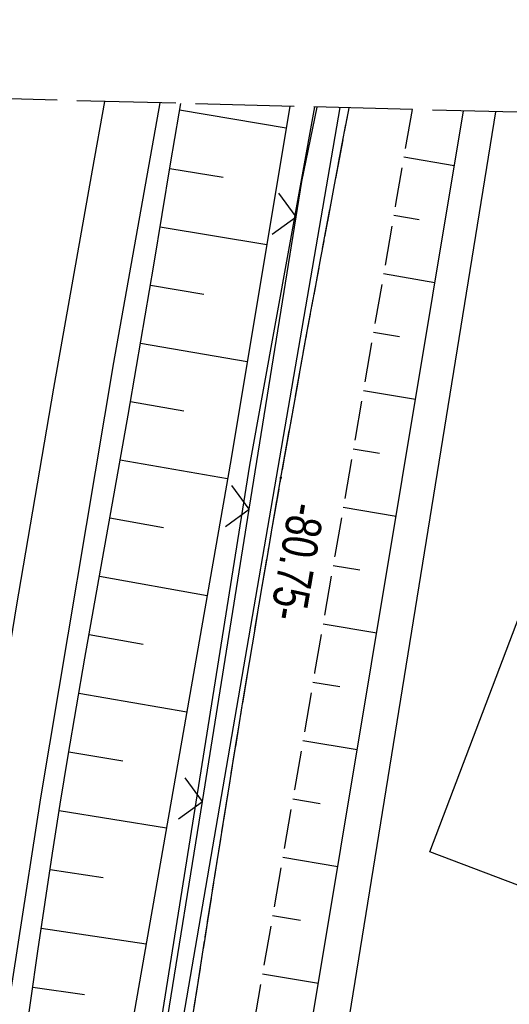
# Model space of a CAD drawing. Extents: x 508885 to 509191, y 457896 to 458644.
# Tile 57 of 58: x 509057 to 509082, y 458594 to 458644. Entities that reach past the tile are written whole.
import ezdxf

# ---------------------------------------------------------------- set-up
doc = ezdxf.new("R2010")
doc.units = 0
doc.header["$LTSCALE"] = 10
doc.header["$MEASUREMENT"] = 0
for name, pattern in [('AUSGEZOGEN', [0]), ('LT00', [0]), ('LT11', [0.3, 0.2, -0.1]), ('LT14', [0.6, 0.5, -0.1])]:
    doc.linetypes.add(name, pattern=pattern)
doc.layers.get('0').update_dxf_attribs({"linetype": 'LT00'})
for name, color, linetype in [('--EK_FBR', 1, 'LT00'), ('--EL_DFK_AB_L', 21, 'LT00'), ('ABSTAND', 8, 'LT00'), ('BW_TEXT_B', 20, 'AUSGEZOGEN'), ('DFK_AB_L', 21, 'LT00'), ('DFK_KATASTER', 250, 'LT00'), ('V111_AFBR_BAB', 250, 'LT00'), ('V111_BOESCH', 250, 'LT00'), ('V111_BOSCHUNG', 250, 'LT00'), ('V111_FELDWEG', 250, 'LT11'), ('V111_GRABEN', 250, 'LT00'), ('V111_LD_MARK', 250, 'LT00'), ('V111_ZAUN', 40, 'LT00'), ('V112_AFBR_BAB', 250, 'LT00'), ('V112_BOESCH', 250, 'LT00'), ('V112_BOSCHUNG', 250, 'LT00'), ('V112_FELDWEG', 250, 'LT11'), ('V112_GRABEN', 250, 'LT00'), ('V112_LD_MARK', 250, 'LT00'), ('V112_ZAUN', 40, 'LT00')]:
    doc.layers.add(name, color=color, linetype=linetype)
doc.layers.add('-BLATT_112-RAND', color=7, linetype='LT14', plot=False)
doc.styles.add('Beschrift', font='ARIAL.TTF')
doc.styles.get("Standard").update_dxf_attribs({"font": 'ARIAL.TTF'})

# ---------------------------------------------------------------- blocks, each defined once
blk = doc.blocks.new('SYMB0011')
at = {"color": 0, "linetype": 'ByBlock'}
for p, q in [((0.5, 0), (-0.5, 0)), ((0, 0.5), (0, -0.5))]:
    blk.add_line(p, q, dxfattribs=at)
blk = doc.blocks.new('SYMB0024')
at = {"color": 0, "linetype": 'ByBlock'}
for p, q in [((-0.5, 0.5), (0, 0)), ((0, 0), (0.5, 0.5))]:
    blk.add_line(p, q, dxfattribs=at)

msp = doc.modelspace()

# ---------------------------------------------------------------- linework, layer by layer
at = {"layer": '--EK_FBR'}
for points in [[(509033.444, 458322.397), (509033.995, 458344.72), (509034.89, 458369.551), (509035.987, 458394.317), (509037.472, 458418.57), (509039.183, 458442.329), (509041.09, 458464.831), (509043.369, 458488.282), (509045.947, 458513.055), (509048.673, 458535.671), (509051.755, 458558.727), (509055.01, 458581.604), (509058.517, 458604.2), (509062.207, 458626.243), (509064.565, 458639.405)], [(509050.302, 458547.857), (509051.755, 458558.727), (509055.01, 458581.604), (509058.517, 458604.2), (509062.207, 458626.243), (509064.565, 458639.405)]]:
    msp.add_lwpolyline(points, dxfattribs=at)
at = {"layer": '--EK_FBR', "linetype": 'LT11', "flags": 128}
for points in [[(509047.968, 458447.746), (509048.48, 458453.082), (509049.005, 458458.416), (509049.544, 458463.75), (509050.099, 458469.081), (509050.519, 458473.014), (509050.947, 458476.945), (509051.382, 458480.877), (509051.822, 458484.807), (509052.267, 458488.737), (509052.713, 458492.667), (509053.167, 458496.651), (509053.625, 458500.635), (509054.088, 458504.619), (509054.559, 458508.601), (509055.039, 458512.582), (509055.531, 458516.562), (509056.005, 458520.299), (509056.49, 458524.035), (509056.982, 458527.77), (509057.481, 458531.505), (509057.983, 458535.238), (509058.487, 458538.972), (509059.102, 458543.525), (509059.717, 458548.079), (509060.334, 458552.631), (509060.955, 458557.184), (509061.443, 458560.742), (509061.936, 458564.3), (509062.434, 458567.857), (509062.94, 458571.412), (509063.454, 458574.967), (509063.991, 458578.61), (509064.537, 458582.252), (509065.092, 458585.892), (509065.652, 458589.532), (509066.217, 458593.171), (509066.827, 458597.067), (509067.442, 458600.962), (509068.065, 458604.856), (509068.698, 458608.748), (509069.342, 458612.639), (509070, 458616.527), (509070.673, 458620.412), (509071.333, 458624.126), (509072.006, 458627.838), (509072.691, 458631.548), (509073.385, 458635.256), (509074.087, 458638.962), (509074.123, 458639.153)], [(509077.309, 458639.07), (509077.309, 458639.07), (509076.475, 458634.267), (509075.449, 458628.336), (509074.425, 458622.404), (509073.401, 458616.473), (509072.377, 458610.541), (509071.352, 458604.609), (509070.324, 458598.678), (509069.292, 458592.746), (509068.899, 458590.49), (509068.508, 458588.234), (509068.122, 458585.977), (509067.744, 458583.719), (509067.377, 458581.46), (509067.023, 458579.198), (509066.686, 458576.934), (509066.368, 458574.668), (509066.11, 458572.704), (509065.864, 458570.739), (509065.629, 458568.772), (509065.401, 458566.804), (509065.175, 458564.835), (509064.95, 458562.867), (509064.709, 458560.79), (509064.46, 458558.713), (509064.2, 458556.638), (509063.906, 458554.417), (509063.6, 458552.198), (509063.283, 458549.98), (509062.959, 458547.763), (509062.633, 458545.546), (509062.308, 458543.329), (509061.987, 458541.112), (509061.674, 458538.893), (509061.285, 458536.023), (509060.911, 458533.152), (509060.551, 458530.278), (509060.2, 458527.404), (509059.856, 458524.528), (509059.516, 458521.652), (509059.176, 458518.776), (509058.833, 458515.9), (509058.117, 458510.028), (509057.379, 458504.16), (509056.619, 458498.294), (509055.839, 458492.43), (509055.483, 458489.8), (509055.126, 458487.169), (509054.77, 458484.539), (509054.416, 458481.908), (509054.069, 458479.277), (509053.73, 458476.645), (509053.4, 458474.011), (509053.084, 458471.376), (509052.783, 458468.74), (509052.463, 458465.761), (509052.162, 458462.781), (509051.878, 458459.798), (509051.607, 458456.814), (509051.347, 458453.829), (509051.094, 458450.843), (509050.845, 458447.857), (509050.598, 458444.87)]]:
    msp.add_lwpolyline(points, dxfattribs=at)
at = {"layer": '--EL_DFK_AB_L'}
msp.add_line((509073.647, 458639.166), (509062.737, 458575.749), dxfattribs=at)
at = {"layer": '-BLATT_112-RAND'}
msp.add_lwpolyline([(508904.399, 458643.62), (508884.931, 457903.876), (509171.832, 457896.326), (509191.3, 458636.07), (508904.399, 458643.62)], dxfattribs=at)
at = {"layer": 'DFK_AB_L'}
msp.add_line((509073.647, 458639.166), (509062.737, 458575.749), dxfattribs=at)
at = {"layer": 'DFK_KATASTER'}
msp.add_line((509081.535, 458638.958), (509070.61, 458571.319), dxfattribs=at)
at = {"layer": 'V111_AFBR_BAB'}
msp.add_lwpolyline([(509050.302, 458547.857), (509051.755, 458558.727), (509055.01, 458581.604), (509058.517, 458604.2), (509062.207, 458626.243), (509064.565, 458639.405)], dxfattribs=at)
at = {"layer": 'V111_BOESCH'}
for points in [[(509057.657, 458591.441), (509058.008, 458593.93), (509058.366, 458596.418), (509058.732, 458598.906), (509059.109, 458601.391), (509059.5, 458603.874), (509059.903, 458606.341), (509060.32, 458608.807), (509060.747, 458611.27), (509061.181, 458613.733), (509061.619, 458616.194), (509062.06, 458618.656), (509062.499, 458621.118), (509062.934, 458623.58), (509063.363, 458626.044), (509063.8, 458628.61), (509064.23, 458631.177), (509064.656, 458633.745), (509065.082, 458636.313), (509065.511, 458638.88), (509065.595, 458639.378)], [(509072.121, 458567.177), (509071.786, 458567.416), (509071.463, 458567.663), (509071.161, 458567.925), (509070.891, 458568.209), (509070.602, 458568.616), (509070.371, 458569.065), (509070.188, 458569.547), (509070.04, 458570.053), (509069.916, 458570.577), (509069.803, 458571.109), (509072.159, 458592.311), (509079.907, 458639.001)]]:
    msp.add_lwpolyline(points, dxfattribs=at)
at = {"layer": 'V111_BOSCHUNG'}
for p, q in [((509065.539, 458639.049), (509070.935, 458638.141)), ((509076.891, 458636.664), (509079.447, 458636.229)), ((509065.043, 458636.08), (509067.744, 458635.636)), ((509076.379, 458633.708), (509077.667, 458633.489)), ((509064.553, 458633.12), (509069.952, 458632.233)), ((509075.867, 458630.752), (509078.465, 458630.31)), ((509064.062, 458630.172), (509066.76, 458629.717)), ((509075.356, 458627.796), (509076.665, 458627.573)), ((509063.565, 458627.224), (509068.964, 458626.294)), ((509074.845, 458624.84), (509077.483, 458624.391)), ((509063.055, 458624.267), (509065.763, 458623.801)), ((509074.335, 458621.883), (509075.663, 458621.657)), ((509062.536, 458621.323), (509067.97, 458620.366)), ((509073.824, 458618.927), (509076.501, 458618.472)), ((509062.011, 458618.381), (509064.731, 458617.89)), ((509073.314, 458615.971), (509074.662, 458615.741)), ((509061.482, 458615.427), (509066.935, 458614.445)), ((509072.804, 458613.014), (509075.518, 458612.553)), ((509060.956, 458612.463), (509063.688, 458611.982)), ((509072.293, 458610.058), (509073.66, 458609.826)), ((509060.439, 458609.498), (509065.906, 458608.556)), ((509071.783, 458607.102), (509074.536, 458606.634)), ((509059.935, 458606.529), (509062.663, 458606.07)), ((509071.271, 458604.146), (509072.658, 458603.91)), ((509059.448, 458603.548), (509064.879, 458602.677)), ((509070.759, 458601.19), (509073.554, 458600.714)), ((509058.982, 458600.563), (509061.674, 458600.152)), ((509070.247, 458598.234), (509071.654, 458597.994)), ((509058.537, 458597.586), (509063.851, 458596.796)), ((509069.733, 458595.278), (509072.571, 458594.795)), ((509058.105, 458594.606), (509060.721, 458594.228))]:
    msp.add_line(p, q, dxfattribs=at)
at = {"layer": 'V111_FELDWEG', "flags": 128}
for points in [[(509059.23, 458544.472), (509059.717, 458548.079), (509060.334, 458552.632), (509060.955, 458557.184), (509061.443, 458560.742), (509061.936, 458564.3), (509062.434, 458567.857), (509062.94, 458571.413), (509063.454, 458574.967), (509063.991, 458578.61), (509064.537, 458582.252), (509065.091, 458585.892), (509065.652, 458589.532), (509066.217, 458593.171), (509066.826, 458597.067), (509067.442, 458600.962), (509068.065, 458604.856), (509068.698, 458608.748), (509069.342, 458612.639), (509070, 458616.527), (509070.673, 458620.412), (509071.333, 458624.126), (509072.006, 458627.838), (509072.691, 458631.548), (509073.385, 458635.256), (509074.087, 458638.962), (509074.123, 458639.153)], [(509077.309, 458639.07), (509076.475, 458634.267), (509075.449, 458628.336), (509074.425, 458622.404), (509073.401, 458616.473), (509072.377, 458610.541), (509071.352, 458604.61), (509070.324, 458598.678), (509069.292, 458592.746), (509068.899, 458590.49), (509068.508, 458588.234), (509068.122, 458585.977), (509067.744, 458583.719), (509067.377, 458581.46), (509067.023, 458579.198), (509066.686, 458576.935), (509066.368, 458574.668), (509066.11, 458572.704), (509065.864, 458570.739), (509065.629, 458568.772), (509065.401, 458566.804), (509065.175, 458564.835), (509064.95, 458562.867), (509064.709, 458560.789), (509064.46, 458558.713), (509064.2, 458556.638), (509063.906, 458554.417), (509063.599, 458552.198), (509063.283, 458549.98), (509062.959, 458547.763), (509062.633, 458545.546), (509062.308, 458543.329), (509062.305, 458543.306)]]:
    msp.add_lwpolyline(points, dxfattribs=at)
at = {"layer": 'V111_GRABEN'}
for points in [[(509071.117, 458639.233), (509068.148, 458621.385), (509063.228, 458593.231), (509059.033, 458564.893), (509056.325, 458545.573)], [(509057.64, 458545.075), (509060.37, 458564.871), (509064.647, 458593.044), (509069.095, 458621.047), (509072.391, 458639.199)]]:
    msp.add_lwpolyline(points, dxfattribs=at)
at = {"layer": 'V111_LD_MARK'}
msp.add_lwpolyline([(509047.562, 458548.896), (509048.836, 458558.383), (509050.396, 458569.5), (509052.023, 458580.609), (509053.715, 458591.708), (509055.472, 458602.797), (509057.292, 458613.876), (509059.177, 458624.944), (509061.124, 458636.001), (509061.756, 458639.479)], dxfattribs=at)
at = {"layer": 'V111_ZAUN'}
for p, q in [((509069.063, 458618.815), (509071.434, 458633.627)), ((509066.692, 458604.004), (509069.063, 458618.815)), ((509064.32, 458589.193), (509066.692, 458604.004))]:
    msp.add_line(p, q, dxfattribs=at)
msp.add_lwpolyline([(509071.434, 458633.627), (509071.723, 458635.429), (509072.504, 458639.196)], dxfattribs=at)
at = {"layer": 'V112_AFBR_BAB'}
msp.add_lwpolyline([(509033.444, 458322.397), (509033.995, 458344.72), (509034.89, 458369.551), (509035.987, 458394.317), (509037.472, 458418.57), (509039.183, 458442.329), (509041.09, 458464.831), (509043.369, 458488.282), (509045.947, 458513.055), (509048.673, 458535.671), (509051.755, 458558.727), (509055.01, 458581.604), (509058.517, 458604.2), (509062.207, 458626.243), (509064.565, 458639.405)], dxfattribs=at)
at = {"layer": 'V112_BOESCH'}
for points in [[(509057.657, 458591.441), (509058.008, 458593.93), (509058.366, 458596.418), (509058.732, 458598.906), (509059.109, 458601.391), (509059.5, 458603.874), (509059.904, 458606.341), (509060.32, 458608.807), (509060.747, 458611.27), (509061.181, 458613.733), (509061.619, 458616.194), (509062.06, 458618.656), (509062.499, 458621.118), (509062.934, 458623.58), (509063.363, 458626.044), (509063.8, 458628.61), (509064.23, 458631.177), (509064.656, 458633.745), (509065.082, 458636.313), (509065.511, 458638.88), (509065.595, 458639.378)], [(509072.121, 458567.177), (509071.786, 458567.416), (509071.463, 458567.663), (509071.161, 458567.925), (509070.891, 458568.209), (509070.602, 458568.616), (509070.371, 458569.065), (509070.188, 458569.547), (509070.04, 458570.053), (509069.916, 458570.577), (509069.803, 458571.109), (509072.159, 458592.311), (509079.907, 458639.001)]]:
    msp.add_lwpolyline(points, dxfattribs=at)
at = {"layer": 'V112_BOSCHUNG'}
for p, q in [((509065.539, 458639.049), (509070.935, 458638.141)), ((509076.891, 458636.664), (509079.447, 458636.229)), ((509065.043, 458636.08), (509067.744, 458635.636)), ((509076.379, 458633.708), (509077.667, 458633.489)), ((509064.553, 458633.12), (509069.952, 458632.233)), ((509075.867, 458630.752), (509078.465, 458630.31)), ((509064.062, 458630.172), (509066.76, 458629.717)), ((509075.356, 458627.796), (509076.665, 458627.573)), ((509063.565, 458627.224), (509068.964, 458626.294)), ((509074.845, 458624.84), (509077.483, 458624.391)), ((509063.055, 458624.267), (509065.763, 458623.801)), ((509074.335, 458621.883), (509075.663, 458621.657)), ((509062.536, 458621.323), (509067.97, 458620.366)), ((509073.824, 458618.927), (509076.501, 458618.472)), ((509062.011, 458618.381), (509064.731, 458617.891)), ((509073.314, 458615.971), (509074.662, 458615.741)), ((509061.483, 458615.427), (509066.935, 458614.445)), ((509072.804, 458613.014), (509075.518, 458612.553)), ((509060.956, 458612.463), (509063.688, 458611.982)), ((509072.293, 458610.058), (509073.66, 458609.826)), ((509060.439, 458609.497), (509065.906, 458608.556)), ((509071.783, 458607.102), (509074.536, 458606.634)), ((509059.935, 458606.529), (509062.663, 458606.07)), ((509071.271, 458604.146), (509072.658, 458603.91)), ((509059.448, 458603.548), (509064.879, 458602.677)), ((509070.759, 458601.19), (509073.554, 458600.714)), ((509058.982, 458600.563), (509061.674, 458600.152)), ((509070.247, 458598.234), (509071.654, 458597.994)), ((509058.537, 458597.586), (509063.851, 458596.796)), ((509069.733, 458595.278), (509072.571, 458594.795)), ((509058.105, 458594.606), (509060.721, 458594.228))]:
    msp.add_line(p, q, dxfattribs=at)
at = {"layer": 'V112_FELDWEG', "flags": 128}
for points in [[(509075.207, 457898.869), (509074.801, 457900.932), (509074.318, 457903.466), (509073.848, 457906.002), (509073.386, 457908.54), (509072.931, 457911.08), (509072.478, 457913.619), (509072.026, 457916.16), (509071.572, 457918.699), (509071.111, 457921.238), (509070.643, 457923.775), (509070.181, 457926.225), (509069.71, 457928.674), (509069.234, 457931.122), (509068.756, 457933.57), (509068.278, 457936.017), (509067.802, 457938.465), (509067.332, 457940.913), (509066.869, 457943.363), (509066.417, 457945.815), (509065.978, 457948.269), (509065.524, 457950.902), (509065.085, 457953.537), (509064.659, 457956.175), (509064.241, 457958.814), (509063.829, 457961.455), (509063.421, 457964.096), (509063.012, 457966.737), (509062.601, 457969.377), (509062.109, 457972.494), (509061.611, 457975.61), (509061.11, 457978.725), (509060.61, 457981.841), (509060.112, 457984.957), (509059.62, 457988.073), (509059.136, 457991.191), (509058.664, 457994.311), (509058.184, 457997.579), (509057.717, 458000.849), (509057.26, 458004.12), (509056.812, 458007.393), (509056.369, 458010.666), (509055.931, 458013.94), (509055.493, 458017.214), (509054.769, 458022.614), (509054.044, 458028.013), (509053.316, 458033.412), (509052.587, 458038.811), (509051.858, 458044.211), (509051.129, 458049.613), (509050.769, 458052.287), (509050.413, 458054.961), (509050.064, 458057.637), (509049.726, 458060.313), (509049.403, 458062.991), (509049.096, 458065.671), (509048.812, 458068.352), (509048.551, 458071.035), (509048.319, 458073.721), (509048.119, 458076.409), (509047.991, 458078.433), (509047.879, 458080.457), (509047.782, 458082.483), (509047.697, 458084.51), (509047.62, 458086.537), (509047.55, 458088.564), (509047.482, 458090.592), (509047.356, 458094.433), (509047.233, 458098.274), (509047.115, 458102.114), (509047.004, 458105.955), (509046.92, 458109.058), (509046.84, 458112.16), (509046.761, 458115.263), (509046.683, 458118.366), (509046.603, 458121.469), (509046.52, 458124.572), (509046.432, 458127.675), (509046.321, 458131.306), (509046.202, 458134.936), (509046.08, 458138.566), (509045.956, 458142.196), (509045.833, 458145.827), (509045.713, 458149.457), (509045.624, 458152.279), (509045.536, 458155.101), (509045.448, 458157.923), (509045.357, 458160.745), (509045.262, 458163.567), (509045.16, 458166.389), (509045.049, 458169.21), (509044.913, 458172.358), (509044.765, 458175.506), (509044.608, 458178.653), (509044.445, 458181.8), (509044.277, 458184.947), (509044.107, 458188.094), (509043.937, 458191.241), (509043.77, 458194.388), (509043.608, 458197.535), (509043.407, 458201.625), (509043.217, 458205.715), (509043.034, 458209.806), (509042.858, 458213.897), (509042.686, 458217.988), (509042.517, 458222.079), (509042.357, 458225.975), (509042.198, 458229.871), (509042.045, 458233.768), (509041.897, 458237.664), (509041.758, 458241.561), (509041.627, 458245.529), (509041.504, 458249.498), (509041.39, 458253.467), (509041.283, 458257.436), (509041.182, 458261.405), (509041.084, 458265.374), (509040.896, 458273.402), (509040.72, 458281.43), (509040.558, 458289.458), (509040.498, 458292.64), (509040.442, 458295.823), (509040.393, 458299.005), (509040.351, 458302.187), (509040.319, 458305.37), (509040.298, 458308.552), (509040.291, 458311.735), (509040.299, 458314.917), (509040.329, 458318.608), (509040.38, 458322.298), (509040.45, 458325.988), (509040.537, 458329.678), (509040.639, 458333.368), (509040.753, 458337.058), (509040.879, 458340.747), (509041.014, 458344.436), (509041.152, 458348.01), (509041.298, 458351.584), (509041.453, 458355.157), (509041.619, 458358.73), (509041.797, 458362.302), (509041.989, 458365.873), (509042.181, 458369.196), (509042.383, 458372.519), (509042.594, 458375.841), (509042.811, 458379.163), (509043.032, 458382.485), (509043.255, 458385.806), (509043.478, 458389.128), (509043.697, 458392.45), (509043.912, 458395.777), (509044.125, 458399.104), (509044.337, 458402.431), (509044.551, 458405.758), (509044.768, 458409.084), (509044.992, 458412.41), (509045.225, 458415.735), (509045.468, 458419.06), (509045.769, 458422.954), (509046.085, 458426.847), (509046.416, 458430.739), (509046.757, 458434.629), (509047.109, 458438.52), (509047.467, 458442.409), (509047.968, 458447.746), (509048.48, 458453.082), (509049.005, 458458.416), (509049.544, 458463.75), (509050.099, 458469.081), (509050.519, 458473.014), (509050.947, 458476.945), (509051.382, 458480.877), (509051.822, 458484.807), (509052.267, 458488.737), (509052.713, 458492.667), (509053.167, 458496.651), (509053.625, 458500.635), (509054.088, 458504.619), (509054.559, 458508.601), (509055.039, 458512.582), (509055.531, 458516.562), (509056.005, 458520.299), (509056.49, 458524.035), (509056.982, 458527.77), (509057.481, 458531.505), (509057.983, 458535.238), (509058.487, 458538.972), (509059.102, 458543.525), (509059.717, 458548.079), (509060.334, 458552.631), (509060.955, 458557.184), (509061.443, 458560.742), (509061.936, 458564.3), (509062.434, 458567.857), (509062.94, 458571.412), (509063.454, 458574.967), (509063.991, 458578.61), (509064.537, 458582.252), (509065.092, 458585.892), (509065.652, 458589.532), (509066.217, 458593.171), (509066.827, 458597.067), (509067.442, 458600.962), (509068.065, 458604.856), (509068.698, 458608.748), (509069.342, 458612.639), (509070, 458616.527), (509070.673, 458620.412), (509071.333, 458624.126), (509072.006, 458627.838), (509072.691, 458631.548), (509073.385, 458635.256), (509074.087, 458638.962), (509074.123, 458639.153)], [(509077.309, 458639.07), (509076.475, 458634.267), (509075.449, 458628.336), (509074.425, 458622.404), (509073.401, 458616.473), (509072.377, 458610.541), (509071.352, 458604.609), (509070.324, 458598.678), (509069.292, 458592.746), (509068.899, 458590.49), (509068.508, 458588.234), (509068.122, 458585.977), (509067.744, 458583.719), (509067.377, 458581.46), (509067.023, 458579.198), (509066.686, 458576.934), (509066.368, 458574.668), (509066.11, 458572.704), (509065.864, 458570.739), (509065.629, 458568.772), (509065.401, 458566.804), (509065.175, 458564.835), (509064.95, 458562.867), (509064.709, 458560.79), (509064.46, 458558.713), (509064.2, 458556.638), (509063.906, 458554.417), (509063.6, 458552.198), (509063.283, 458549.98), (509062.959, 458547.763), (509062.633, 458545.546), (509062.308, 458543.329), (509061.987, 458541.112), (509061.674, 458538.893), (509061.285, 458536.023), (509060.911, 458533.152), (509060.551, 458530.278), (509060.2, 458527.404), (509059.856, 458524.528), (509059.516, 458521.652), (509059.176, 458518.776), (509058.833, 458515.9), (509058.117, 458510.028), (509057.379, 458504.16), (509056.619, 458498.294), (509055.839, 458492.43), (509055.483, 458489.8), (509055.126, 458487.169), (509054.77, 458484.539), (509054.416, 458481.908), (509054.069, 458479.277), (509053.73, 458476.645), (509053.4, 458474.011), (509053.084, 458471.376), (509052.783, 458468.74), (509052.463, 458465.761), (509052.162, 458462.781), (509051.878, 458459.798), (509051.607, 458456.814), (509051.347, 458453.829), (509051.094, 458450.843), (509050.845, 458447.857), (509050.598, 458444.87), (509050.349, 458441.884), (509050.072, 458438.612), (509049.792, 458435.34), (509049.512, 458432.068), (509049.233, 458428.796), (509048.957, 458425.524), (509048.688, 458422.251), (509048.428, 458418.978), (509048.176, 458415.689), (509047.934, 458412.398), (509047.698, 458409.108), (509047.466, 458405.817), (509047.237, 458402.525), (509047.008, 458399.234), (509046.777, 458395.942), (509046.542, 458392.651), (509046.323, 458389.643), (509046.101, 458386.636), (509045.881, 458383.629), (509045.664, 458380.621), (509045.454, 458377.613), (509045.254, 458374.605), (509045.067, 458371.596), (509044.895, 458368.586), (509044.743, 458365.575), (509044.639, 458363.241), (509044.546, 458360.907), (509044.46, 458358.572), (509044.379, 458356.237), (509044.301, 458353.901), (509044.223, 458351.566), (509044.141, 458349.23), (509044.054, 458346.895), (509043.959, 458344.56), (509043.863, 458342.418), (509043.761, 458340.277), (509043.656, 458338.135), (509043.553, 458335.994), (509043.454, 458333.853), (509043.363, 458331.711), (509043.284, 458329.57), (509043.219, 458327.427), (509043.173, 458325.285), (509043.148, 458323.222), (509043.138, 458321.159), (509043.141, 458319.095), (509043.151, 458317.032), (509043.164, 458314.968), (509043.187, 458311.376), (509043.21, 458307.784), (509043.234, 458304.192), (509043.263, 458300.601), (509043.299, 458297.009), (509043.344, 458293.418), (509043.399, 458289.827), (509043.454, 458286.852), (509043.517, 458283.878), (509043.583, 458280.903), (509043.652, 458277.929), (509043.721, 458274.954), (509043.787, 458271.98), (509043.849, 458269.005), (509043.903, 458266.03), (509043.944, 458263.389), (509043.981, 458260.749), (509044.016, 458258.108), (509044.052, 458255.468), (509044.093, 458252.827), (509044.14, 458250.187), (509044.197, 458247.547), (509044.266, 458244.908), (509044.351, 458242.269), (509044.448, 458239.755), (509044.559, 458237.242), (509044.68, 458234.73), (509044.81, 458232.217), (509044.945, 458229.705), (509045.083, 458227.193), (509045.22, 458224.68), (509045.354, 458222.168), (509045.53, 458218.718), (509045.696, 458215.268), (509045.856, 458211.817), (509046.012, 458208.367), (509046.166, 458204.916), (509046.32, 458201.466), (509046.477, 458198.015), (509046.7, 458193.269), (509046.931, 458188.523), (509047.169, 458183.778), (509047.413, 458179.032), (509047.662, 458174.287), (509047.914, 458169.542), (509048.065, 458166.708), (509048.215, 458163.875), (509048.36, 458161.041), (509048.497, 458158.207), (509048.624, 458155.372), (509048.738, 458152.537), (509048.836, 458149.702), (509048.908, 458147.215), (509048.968, 458144.727), (509049.019, 458142.239), (509049.064, 458139.75), (509049.107, 458137.262), (509049.149, 458134.774), (509049.194, 458132.285), (509049.244, 458129.797), (509049.303, 458127.309), (509049.37, 458124.88), (509049.447, 458122.451), (509049.53, 458120.023), (509049.62, 458117.594), (509049.694, 458115.666), (509049.766, 458113.737), (509049.833, 458111.809), (509049.89, 458109.88), (509049.933, 458107.951), (509049.958, 458106.022), (509049.963, 458104.335), (509049.957, 458102.647), (509049.942, 458100.959), (509049.924, 458099.272), (509049.908, 458097.584), (509049.897, 458095.897), (509049.897, 458094.21), (509049.911, 458092.523), (509049.945, 458090.837), (509050.005, 458089.07), (509050.088, 458087.304), (509050.191, 458085.538), (509050.31, 458083.773), (509050.442, 458082.009), (509050.584, 458080.245), (509050.732, 458078.481), (509050.884, 458076.717), (509051.142, 458073.73), (509051.402, 458070.743), (509051.666, 458067.758), (509051.937, 458064.773), (509052.216, 458061.79), (509052.506, 458058.808), (509052.809, 458055.827), (509053.127, 458052.849), (509053.462, 458049.872), (509053.851, 458046.616), (509054.26, 458043.361), (509054.687, 458040.109), (509055.13, 458036.859), (509055.586, 458033.61), (509056.051, 458030.362), (509056.523, 458027.115), (509057, 458023.868), (509057.479, 458020.622), (509057.957, 458017.376), (509058.514, 458013.571), (509059.067, 458009.765), (509059.619, 458005.96), (509060.171, 458002.154), (509060.726, 457998.349), (509061.285, 457994.545), (509062.2, 457988.396), (509063.129, 457982.25), (509064.071, 457976.105), (509065.023, 457969.961), (509065.503, 457966.894), (509065.986, 457963.827), (509066.476, 457960.761), (509066.974, 457957.697), (509067.482, 457954.634), (509068.001, 457951.573), (509068.534, 457948.515), (509069.075, 457945.497), (509069.627, 457942.482), (509070.189, 457939.468), (509070.756, 457936.455), (509071.327, 457933.443), (509071.897, 457930.43), (509072.465, 457927.417), (509073.026, 457924.403), (509073.5, 457921.819), (509073.97, 457919.235), (509074.438, 457916.65), (509074.906, 457914.065), (509075.377, 457911.481), (509075.852, 457908.897), (509076.335, 457906.316), (509076.827, 457903.736), (509077.331, 457901.158), (509077.806, 457898.8)]]:
    msp.add_lwpolyline(points, dxfattribs=at)
at = {"layer": 'V112_GRABEN'}
for points in [[(509071.117, 458639.233), (509068.148, 458621.385), (509063.228, 458593.231), (509059.033, 458564.893), (509054.985, 458536.012), (509054.588, 458533.12), (509054.204, 458530.225), (509053.833, 458527.329), (509053.47, 458524.432), (509053.115, 458521.534), (509052.763, 458518.636), (509052.414, 458515.737), (509052.063, 458512.838), (509051.679, 458509.69), (509051.294, 458506.543), (509050.909, 458503.396)], [(509056.405, 458536.115), (509060.37, 458564.871), (509064.647, 458593.044), (509069.095, 458621.047), (509072.391, 458639.199)]]:
    msp.add_lwpolyline(points, dxfattribs=at)
at = {"layer": 'V112_LD_MARK'}
msp.add_lwpolyline([(509035.73, 458433.591), (509036.333, 458441.408), (509036.965, 458449.222), (509037.625, 458457.035), (509038.312, 458464.845), (509039.037, 458472.777), (509039.791, 458480.706), (509040.573, 458488.633), (509041.385, 458496.556), (509042.227, 458504.476), (509043.101, 458512.393), (509044.006, 458520.306), (509044.944, 458528.216), (509045.915, 458536.121), (509047.342, 458547.256), (509048.836, 458558.383), (509050.396, 458569.5), (509052.023, 458580.609), (509053.715, 458591.708), (509055.472, 458602.797), (509057.292, 458613.875), (509059.177, 458624.944), (509061.124, 458636.001), (509061.756, 458639.479)], dxfattribs=at)
at = {"layer": 'V112_ZAUN'}
for p, q in [((509069.063, 458618.815), (509071.434, 458633.627)), ((509066.692, 458604.004), (509069.063, 458618.815)), ((509064.32, 458589.193), (509066.692, 458604.004))]:
    msp.add_line(p, q, dxfattribs=at)
msp.add_lwpolyline([(509071.434, 458633.627), (509071.723, 458635.429), (509072.504, 458639.196)], dxfattribs=at)

# ---------------------------------------------------------------- block references
at = {"layer": 'V111_FELDWEG', "xscale": 0.09999999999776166, "yscale": 0.09999999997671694, "zscale": 0.1, "rotation": 249.2379000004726}
msp.add_blockref('SYMB0011', (509070.673, 458620.412), dxfattribs=at)
at = {"layer": 'V111_ZAUN', "xscale": 2.100000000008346, "yscale": 2.099999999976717, "zscale": 2.1, "rotation": 80.9037800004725}
for p in [(509071.434, 458633.627), (509069.063, 458618.815), (509066.692, 458604.004)]:
    msp.add_blockref('SYMB0024', p, dxfattribs=at)
at = {"layer": 'V112_FELDWEG', "xscale": 0.1000000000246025, "yscale": 0.09999999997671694, "zscale": 0.1, "rotation": 268.4925099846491}
msp.add_blockref('SYMB0011', (509070.673, 458620.412), dxfattribs=at)
at = {"layer": 'V112_ZAUN', "xscale": 2.099999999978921, "yscale": 2.099999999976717, "zscale": 2.1, "rotation": 80.9029400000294}
for p in [(509071.434, 458633.627), (509069.063, 458618.815), (509066.692, 458604.004)]:
    msp.add_blockref('SYMB0024', p, dxfattribs=at)

# ---------------------------------------------------------------- texts
at = {"layer": 'ABSTAND', "width": 0.75}
msp.add_text(' -80.75-', height=1.8, rotation=-99.7605, dxfattribs=at).set_placement((509071.209, 458619.751))

# ---------------------------------------------------------------- next in the draw order: texts
at = {"layer": 'BW_TEXT_B', "insert": (509123.408, 458627.221), "char_height": 2, "width": 37.55462, "attachment_point": 1, "rotation": 249.2379, "style": 'Beschrift', "bg_fill": 3, "box_fill_scale": 1.5, "bg_fill_color": 256, "bg_fill_transparency": 0}
msp.add_mtext('\\pt20;{\\Funir_o|c0;\\H1.75x;6738763\\fArial|b0|i0|c238|p34;\\H0.5714x;\\P\\ptz;\\H1.75x;BW N_93_B1\\fArial|b0|i0|c0|p34;67d\\fArial|b0|i0|c238|p34;\\W0.8;\\P\\H0.3714x;\\W1;\\P\\fArial|b0|i0|c0|p34;\\H1.924x;\\W0.9;Durchlaß Armco Thyssen\\fArial|b0|i0|c238|p34;\\P\\H0.1999x;\\W1;\\P\\pt8,20;\\H3.602x;K\\fArial|b0|i0|c0|p34;m^I^I\\fArial|b0|i0|c238|p34;1\\fArial|b0|i0|c0|p34;67.491\\fArial|b0|i0|c238|p34;\\PBw.Wi\\fArial|b0|i0|c0|p34;.^I^I61.08\\fArial|b0|i0|c238|p34; gon\\PL.W.^I\\fArial|b0|i0|c0|p34;                 2.00 \\fArial|b0|i0|c238|p34;m\\P\\fArial|b0|i0|c0|p34;L.H.^I                 2.00 m}', dxfattribs=at)

# ---------------------------------------------------------------- next in the draw order: linework, layer by layer
at = {"layer": 'BW_TEXT_B'}
msp.add_lwpolyline([(509102.206, 458638.414), (509127.154, 458628.956), (509111.888, 458588.687), (509078.217, 458601.452), (509092.328, 458638.674)], dxfattribs=at)

doc.saveas('drawing.dxf')
